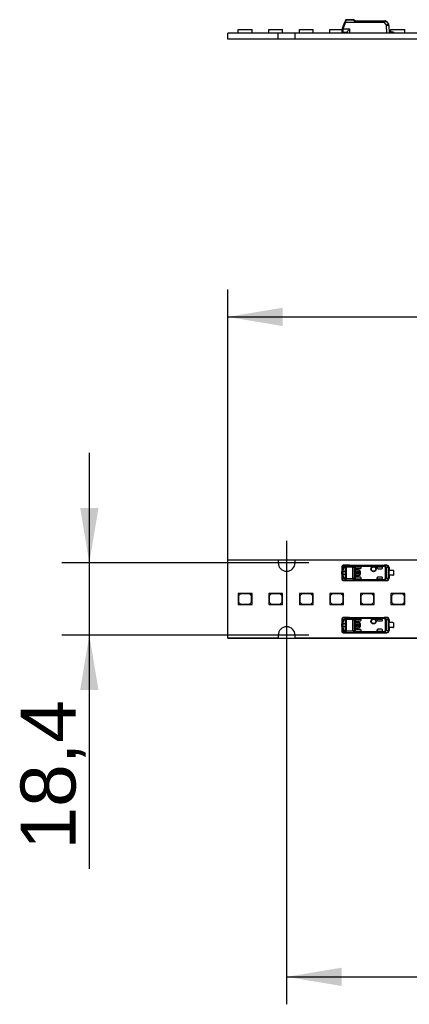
# Model space of a CAD drawing. Header units: millimetres. Extents: x 16 to 406, y 5 to 285.
# Tile 3 of 13: x 54 to 79, y 147 to 209. Entities that reach past the tile are written whole.
import ezdxf
from ezdxf.enums import TextEntityAlignment as Align
from ezdxf.lldxf.tags import DXFTag

# ---------------------------------------------------------------- set-up
doc = ezdxf.new("R2010")
doc.units = ezdxf.units.MM
doc.layers.add('6010-511-00021_S', color=7, linetype='Continuous')
doc.layers.add('Default', color=7, linetype='Continuous')
doc.styles.add('SEACAD_Arial', font='arial.ttf')
tags = doc.linetypes.add('CENTER2', pattern=[28.575, 19.05, -3.175, 3.175, -3.175]).pattern_tags.tags
tags[10:11] = [DXFTag(74, 4), DXFTag(75, 0), DXFTag(340, '0'), DXFTag(46, 0.0), DXFTag(50, 0.0), DXFTag(44, 0.0), DXFTag(45, 0.0)]
tags[8:9] = [DXFTag(74, 4), DXFTag(75, 0), DXFTag(340, '0'), DXFTag(46, 0.0), DXFTag(50, 0.0), DXFTag(44, 0.0), DXFTag(45, 0.0)]
tags[6:7] = [DXFTag(74, 4), DXFTag(75, 0), DXFTag(340, '0'), DXFTag(46, 0.0), DXFTag(50, 0.0), DXFTag(44, 0.0), DXFTag(45, 0.0)]
tags[4:5] = [DXFTag(74, 4), DXFTag(75, 0), DXFTag(340, '0'), DXFTag(46, 0.0), DXFTag(50, 0.0), DXFTag(44, 0.0), DXFTag(45, 0.0)]
doc.dimstyles.new('ISO', dxfattribs={"dimtxt": 3.5, "dimasz": 3.5, "dimexe": 1.75, "dimexo": 0, "dimgap": 0.875, "dimtad": 1, "dimlfac": 4, "dimtxsty": 'SEACAD_Arial', "dimblk1": '_SE_FILLED', "dimblk2": '_SE_FILLED', "dimsah": 1, "dimcen": 1.75, "dimadec": 0, "dimazin": 0, "dimtfac": 0.5, "dimtdec": 3, "dimtmove": 0, "dimatfit": 3, "dimfxl": 1, "dimarcsym": 0})

# ---------------------------------------------------------------- blocks, each defined once
blk = doc.blocks.new('SEANNOT_GROUP38')
at = {"layer": 'Default', "color": 7, "linetype": 'CENTER2'}
for p, q in [((70.935, 176.092), (70.935, 173.292)), ((72.335, 174.692), (69.535, 174.692))]:
    blk.add_line(p, q, dxfattribs=at)
blk = doc.blocks.new('SEANNOT_GROUP39')
at = {"layer": 'Default', "color": 7, "linetype": 'CENTER2'}
for p, q in [((70.935, 171.492), (70.935, 168.692)), ((72.335, 170.092), (69.535, 170.092))]:
    blk.add_line(p, q, dxfattribs=at)
blk = doc.blocks.new('SE')
at = {"layer": '6010-511-00021_S', "color": 7, "linetype": 'Continuous'}
for p, q in [((67.185, 169.892), (67.185, 174.892)), ((67.185, 174.892), (70.397, 174.892)), ((70.397, 174.892), (70.397, 174.692)), ((71.472, 174.692), (71.472, 174.892)), ((71.472, 174.892), (86.022, 174.892)), ((74.447, 174.441), (74.447, 174.254)), ((74.522, 174.244), (74.447, 174.254)), ((74.447, 174.254), (74.447, 174.142)), ((74.463, 174.48), (74.463, 174.341)), ((74.463, 174.341), (74.533, 174.323)), ((74.631, 174.487), (74.486, 174.49)), ((74.522, 174.142), (74.522, 174.244)), ((74.933, 174.54), (74.532, 174.54)), ((74.678, 174.537), (74.533, 174.54)), ((74.935, 174.54), (74.533, 174.54)), ((74.534, 174.421), (74.616, 174.421)), ((74.534, 174.421), (74.604, 174.396)), ((74.605, 174.396), (74.646, 174.395)), ((74.632, 174.415), (74.616, 174.421)), ((74.672, 174.267), (74.672, 173.842)), ((74.677, 173.701), (74.677, 174.409)), ((74.724, 174.409), (74.677, 174.409)), ((74.678, 174.537), (74.678, 174.535)), ((74.678, 174.537), (77.126, 174.537)), ((74.678, 174.535), (77.126, 174.535)), ((75.133, 174.44), (74.724, 174.44)), ((74.724, 174.44), (74.724, 174.409)), ((75.133, 174.409), (74.724, 174.409)), ((74.724, 174.409), (74.724, 173.701)), ((74.935, 174.542), (74.935, 174.54)), ((74.935, 174.542), (77.297, 174.542)), ((75.133, 174.409), (75.133, 174.44)), ((75.133, 173.701), (75.133, 174.409)), ((75.218, 174.428), (75.218, 173.682)), ((77.157, 174.514), (75.274, 174.514)), ((77.157, 174.469), (75.289, 174.469)), ((75.289, 174.394), (75.289, 174.464)), ((75.289, 174.394), (75.289, 174.383)), ((75.289, 173.727), (75.289, 174.383)), ((75.339, 174.444), (75.672, 174.444)), ((75.339, 174.444), (75.339, 174.444)), ((75.339, 174.444), (75.672, 174.444)), ((75.339, 174.333), (75.622, 174.333)), ((75.364, 174.237), (75.364, 174.23)), ((75.514, 174.237), (75.364, 174.237)), ((75.514, 174.23), (75.364, 174.23)), ((75.514, 174.23), (75.514, 174.237)), ((75.672, 174.381), (75.672, 174.444)), ((75.672, 174.383), (75.672, 174.444)), ((75.672, 174.444), (75.672, 174.444)), ((75.672, 174.381), (75.672, 174.383)), ((76.697, 174.444), (76.697, 174.367)), ((76.972, 174.444), (76.697, 174.444)), ((76.697, 174.444), (76.698, 174.444)), ((76.697, 174.367), (76.698, 174.367)), ((76.698, 174.367), (76.698, 174.444)), ((76.698, 174.444), (76.972, 174.444)), ((76.747, 174.317), (76.972, 174.317)), ((76.972, 174.444), (76.972, 174.444)), ((77.022, 174.367), (77.022, 174.394)), ((77.294, 174.538), (77.126, 174.537)), ((77.126, 174.535), (77.126, 174.537)), ((77.157, 174.514), (77.157, 174.469)), ((77.157, 174.469), (77.179, 174.51)), ((77.214, 173.723), (77.214, 174.387)), ((77.253, 174.387), (77.214, 174.387)), ((77.408, 174.388), (77.253, 174.387)), ((77.253, 174.387), (77.253, 173.723)), ((77.294, 174.538), (77.297, 174.542)), ((77.443, 174.388), (77.408, 174.388)), ((77.408, 173.722), (77.408, 174.388)), ((77.447, 174.392), (77.443, 174.388)), ((77.443, 174.388), (77.443, 173.722)), ((77.447, 174.392), (77.447, 174.211)), ((77.447, 173.899), (77.447, 174.211)), ((77.685, 174.211), (77.447, 174.211)), ((74.522, 174.142), (74.447, 174.142)), ((74.447, 173.967), (74.447, 174.142)), ((74.447, 173.967), (74.522, 173.967)), ((74.447, 173.967), (74.447, 173.856)), ((74.447, 173.856), (74.447, 173.669)), ((74.448, 173.856), (74.522, 173.866)), ((74.533, 173.787), (74.462, 173.769)), ((74.463, 173.769), (74.463, 173.63)), ((74.486, 173.62), (74.631, 173.623)), ((74.672, 174.142), (74.522, 174.142)), ((74.522, 173.967), (74.522, 174.142)), ((74.522, 173.967), (74.672, 173.967)), ((74.522, 173.866), (74.522, 173.967)), ((74.604, 173.714), (74.534, 173.689)), ((74.616, 173.689), (74.534, 173.689)), ((74.646, 173.715), (74.605, 173.714)), ((74.616, 173.689), (74.629, 173.694)), ((74.724, 173.701), (74.677, 173.701)), ((74.724, 173.701), (75.133, 173.701)), ((74.724, 173.701), (74.724, 173.67)), ((75.133, 173.67), (74.724, 173.67)), ((75.274, 173.596), (77.157, 173.596)), ((75.289, 173.727), (75.289, 173.716)), ((75.289, 173.646), (75.289, 173.716)), ((75.289, 173.646), (75.289, 173.641)), ((75.289, 173.641), (77.157, 173.641)), ((75.314, 174.18), (75.308, 174.18)), ((75.308, 174.18), (75.308, 173.93)), ((75.308, 173.93), (75.314, 173.93)), ((75.314, 174.18), (75.314, 173.93)), ((75.36, 174.072), (75.334, 174.072)), ((75.334, 174.072), (75.334, 174.038)), ((75.334, 174.038), (75.36, 174.038)), ((75.622, 173.777), (75.339, 173.777)), ((75.339, 173.666), (75.672, 173.666)), ((75.339, 173.666), (75.339, 173.666)), ((75.339, 173.666), (75.672, 173.666)), ((75.364, 173.88), (75.364, 173.873)), ((75.364, 173.88), (75.514, 173.88)), ((75.364, 173.873), (75.514, 173.873)), ((75.495, 174.072), (75.391, 174.072)), ((75.391, 174.038), (75.495, 174.038)), ((75.422, 173.973), (75.422, 174.005)), ((75.464, 174.005), (75.464, 173.973)), ((75.514, 173.873), (75.514, 173.88)), ((75.551, 174.072), (75.526, 174.072)), ((75.526, 174.038), (75.551, 174.038)), ((75.584, 174.178), (75.551, 174.178)), ((75.551, 174.178), (75.551, 174.072)), ((75.551, 174.038), (75.551, 173.931)), ((75.551, 173.931), (75.584, 173.931)), ((75.584, 173.931), (75.584, 174.178)), ((75.621, 174.13), (75.614, 174.13)), ((75.614, 173.98), (75.614, 174.13)), ((75.614, 173.98), (75.621, 173.98)), ((75.621, 173.98), (75.621, 174.13)), ((75.672, 173.666), (75.672, 173.73)), ((75.672, 173.727), (75.672, 173.73)), ((75.672, 173.666), (75.672, 173.727)), ((75.672, 173.666), (75.672, 173.666)), ((76.698, 173.742), (76.697, 173.742)), ((76.697, 173.742), (76.697, 173.666)), ((76.697, 173.666), (76.698, 173.666)), ((76.697, 173.666), (76.972, 173.666)), ((76.698, 173.666), (76.698, 173.742)), ((76.698, 173.666), (76.972, 173.666)), ((76.972, 173.792), (76.747, 173.792)), ((76.972, 173.666), (76.972, 173.666)), ((77.022, 173.716), (77.022, 173.742)), ((77.157, 173.641), (77.157, 173.596)), ((77.179, 173.6), (77.157, 173.641)), ((77.214, 173.723), (77.253, 173.723)), ((77.253, 173.723), (77.408, 173.722)), ((77.408, 173.722), (77.443, 173.722)), ((77.443, 173.722), (77.447, 173.717)), ((77.447, 173.899), (77.447, 173.717)), ((77.685, 173.899), (77.447, 173.899)), ((77.722, 174.199), (77.722, 173.911)), ((74.532, 173.57), (74.933, 173.57)), ((74.533, 173.57), (74.678, 173.573)), ((74.533, 173.57), (74.935, 173.57)), ((74.678, 173.575), (74.678, 173.573)), ((74.678, 173.575), (77.126, 173.575)), ((77.126, 173.573), (74.678, 173.573)), ((74.935, 173.57), (74.935, 173.567)), ((74.935, 173.567), (77.297, 173.567)), ((77.126, 173.573), (77.126, 173.575)), ((77.126, 173.573), (77.294, 173.572)), ((77.297, 173.567), (77.294, 173.572)), ((68.607, 172.742), (67.857, 172.742)), ((67.857, 172.742), (67.857, 172.042)), ((68.007, 172.717), (67.882, 172.592)), ((67.882, 172.592), (67.882, 172.192)), ((68.582, 172.717), (68.007, 172.717)), ((68.707, 172.592), (68.582, 172.717)), ((68.732, 172.742), (68.607, 172.742)), ((68.607, 172.742), (68.732, 172.617)), ((68.707, 172.192), (68.707, 172.592)), ((68.732, 172.617), (68.732, 172.742)), ((68.732, 172.042), (68.732, 172.617)), ((70.55, 172.742), (69.8, 172.742)), ((69.8, 172.742), (69.8, 172.042)), ((69.95, 172.717), (69.825, 172.592)), ((69.825, 172.592), (69.825, 172.192)), ((70.525, 172.717), (69.95, 172.717)), ((70.65, 172.592), (70.525, 172.717)), ((70.675, 172.742), (70.55, 172.742)), ((70.55, 172.742), (70.675, 172.617)), ((70.65, 172.192), (70.65, 172.592)), ((70.675, 172.617), (70.675, 172.742)), ((70.675, 172.042), (70.675, 172.617)), ((72.492, 172.742), (71.742, 172.742)), ((71.742, 172.742), (71.742, 172.042)), ((71.892, 172.717), (71.767, 172.592)), ((71.767, 172.592), (71.767, 172.192)), ((72.467, 172.717), (71.892, 172.717)), ((72.592, 172.592), (72.467, 172.717)), ((72.617, 172.742), (72.492, 172.742)), ((72.492, 172.742), (72.617, 172.617)), ((72.592, 172.192), (72.592, 172.592)), ((72.617, 172.617), (72.617, 172.742)), ((72.617, 172.042), (72.617, 172.617)), ((74.435, 172.742), (73.685, 172.742)), ((73.685, 172.742), (73.685, 172.042)), ((73.835, 172.717), (73.71, 172.592)), ((73.71, 172.592), (73.71, 172.192)), ((74.41, 172.717), (73.835, 172.717)), ((74.535, 172.592), (74.41, 172.717)), ((74.56, 172.742), (74.435, 172.742)), ((74.435, 172.742), (74.56, 172.617)), ((74.535, 172.192), (74.535, 172.592)), ((74.56, 172.617), (74.56, 172.742)), ((74.56, 172.042), (74.56, 172.617)), ((76.377, 172.742), (75.627, 172.742)), ((75.627, 172.742), (75.627, 172.042)), ((75.777, 172.717), (75.652, 172.592)), ((75.652, 172.592), (75.652, 172.192)), ((76.352, 172.717), (75.777, 172.717)), ((76.477, 172.592), (76.352, 172.717)), ((76.502, 172.742), (76.377, 172.742)), ((76.377, 172.742), (76.502, 172.617)), ((76.477, 172.192), (76.477, 172.592)), ((76.502, 172.617), (76.502, 172.742)), ((76.502, 172.042), (76.502, 172.617)), ((78.32, 172.742), (77.57, 172.742)), ((77.57, 172.742), (77.57, 172.042)), ((77.72, 172.717), (77.595, 172.592)), ((77.595, 172.592), (77.595, 172.192)), ((78.295, 172.717), (77.72, 172.717)), ((78.42, 172.592), (78.295, 172.717)), ((78.445, 172.742), (78.32, 172.742)), ((78.32, 172.742), (78.445, 172.617)), ((78.42, 172.192), (78.42, 172.592)), ((78.445, 172.617), (78.445, 172.742)), ((78.445, 172.042), (78.445, 172.617)), ((67.857, 172.042), (68.732, 172.042)), ((67.882, 172.192), (68.007, 172.067)), ((68.007, 172.067), (68.582, 172.067)), ((68.582, 172.067), (68.707, 172.192)), ((69.8, 172.042), (70.675, 172.042)), ((69.825, 172.192), (69.95, 172.067)), ((69.95, 172.067), (70.525, 172.067)), ((70.525, 172.067), (70.65, 172.192)), ((71.742, 172.042), (72.617, 172.042)), ((71.767, 172.192), (71.892, 172.067)), ((71.892, 172.067), (72.467, 172.067)), ((72.467, 172.067), (72.592, 172.192)), ((73.685, 172.042), (74.56, 172.042)), ((73.71, 172.192), (73.835, 172.067)), ((73.835, 172.067), (74.41, 172.067)), ((74.41, 172.067), (74.535, 172.192)), ((75.627, 172.042), (76.502, 172.042)), ((75.652, 172.192), (75.777, 172.067)), ((75.777, 172.067), (76.352, 172.067)), ((76.352, 172.067), (76.477, 172.192)), ((77.57, 172.042), (78.445, 172.042)), ((77.595, 172.192), (77.72, 172.067)), ((77.72, 172.067), (78.295, 172.067)), ((78.295, 172.067), (78.42, 172.192)), ((74.447, 171.116), (74.447, 170.929)), ((74.463, 171.155), (74.463, 171.016)), ((74.631, 171.162), (74.486, 171.165)), ((74.933, 171.215), (74.532, 171.215)), ((74.678, 171.212), (74.533, 171.215)), ((74.935, 171.215), (74.533, 171.215)), ((74.534, 171.096), (74.616, 171.096)), ((74.534, 171.096), (74.604, 171.071)), ((74.632, 171.09), (74.616, 171.096)), ((74.677, 170.376), (74.677, 171.084)), ((74.724, 171.084), (74.677, 171.084)), ((74.678, 171.212), (74.678, 171.21)), ((74.678, 171.212), (77.126, 171.212)), ((74.678, 171.21), (77.126, 171.21)), ((75.133, 171.115), (74.724, 171.115)), ((74.724, 171.115), (74.724, 171.084)), ((75.133, 171.084), (74.724, 171.084)), ((74.724, 171.084), (74.724, 170.376)), ((74.935, 171.217), (74.935, 171.215)), ((74.935, 171.217), (77.297, 171.217)), ((75.133, 171.084), (75.133, 171.115)), ((75.133, 170.376), (75.133, 171.084)), ((75.218, 171.103), (75.218, 170.357)), ((77.157, 171.189), (75.274, 171.189)), ((77.157, 171.144), (75.289, 171.144)), ((75.289, 171.069), (75.289, 171.139)), ((75.339, 171.119), (75.672, 171.119)), ((75.339, 171.119), (75.339, 171.119)), ((75.339, 171.119), (75.672, 171.119)), ((75.672, 171.056), (75.672, 171.119)), ((75.672, 171.058), (75.672, 171.119)), ((75.672, 171.119), (75.672, 171.119)), ((76.697, 171.119), (76.697, 171.042)), ((76.972, 171.119), (76.697, 171.119)), ((76.697, 171.119), (76.698, 171.119)), ((76.698, 171.042), (76.698, 171.119)), ((76.698, 171.119), (76.972, 171.119)), ((76.972, 171.119), (76.972, 171.119)), ((77.294, 171.213), (77.126, 171.212)), ((77.126, 171.21), (77.126, 171.212)), ((77.157, 171.189), (77.157, 171.144)), ((77.157, 171.144), (77.179, 171.185)), ((77.294, 171.213), (77.297, 171.217)), ((74.522, 170.919), (74.447, 170.929)), ((74.447, 170.929), (74.447, 170.817)), ((74.522, 170.817), (74.447, 170.817)), ((74.447, 170.642), (74.447, 170.817)), ((74.447, 170.642), (74.522, 170.642)), ((74.447, 170.642), (74.447, 170.531)), ((74.447, 170.531), (74.447, 170.344)), ((74.448, 170.531), (74.522, 170.541)), ((74.533, 170.462), (74.462, 170.444)), ((74.463, 171.016), (74.533, 170.998)), ((74.522, 170.817), (74.522, 170.919)), ((74.672, 170.817), (74.522, 170.817)), ((74.522, 170.642), (74.522, 170.817)), ((74.522, 170.642), (74.672, 170.642)), ((74.522, 170.541), (74.522, 170.642)), ((74.605, 171.071), (74.646, 171.07)), ((74.672, 170.942), (74.672, 170.517)), ((75.289, 171.069), (75.289, 171.058)), ((75.289, 170.402), (75.289, 171.058)), ((75.314, 170.855), (75.308, 170.855)), ((75.308, 170.855), (75.308, 170.605)), ((75.308, 170.605), (75.314, 170.605)), ((75.314, 170.855), (75.314, 170.605)), ((75.36, 170.747), (75.334, 170.747)), ((75.334, 170.747), (75.334, 170.713)), ((75.334, 170.713), (75.36, 170.713)), ((75.339, 171.008), (75.622, 171.008)), ((75.622, 170.452), (75.339, 170.452)), ((75.364, 170.912), (75.364, 170.905)), ((75.514, 170.912), (75.364, 170.912)), ((75.514, 170.905), (75.364, 170.905)), ((75.364, 170.555), (75.364, 170.548)), ((75.364, 170.555), (75.514, 170.555)), ((75.364, 170.548), (75.514, 170.548)), ((75.495, 170.747), (75.391, 170.747)), ((75.391, 170.713), (75.495, 170.713)), ((75.422, 170.648), (75.422, 170.68)), ((75.464, 170.68), (75.464, 170.648)), ((75.514, 170.905), (75.514, 170.912)), ((75.514, 170.548), (75.514, 170.555)), ((75.551, 170.747), (75.526, 170.747)), ((75.526, 170.713), (75.551, 170.713)), ((75.584, 170.853), (75.551, 170.853)), ((75.551, 170.853), (75.551, 170.747)), ((75.551, 170.713), (75.551, 170.606)), ((75.551, 170.606), (75.584, 170.606)), ((75.584, 170.606), (75.584, 170.853)), ((75.621, 170.805), (75.614, 170.805)), ((75.614, 170.655), (75.614, 170.805)), ((75.614, 170.655), (75.621, 170.655)), ((75.621, 170.655), (75.621, 170.805)), ((75.672, 171.056), (75.672, 171.058)), ((76.697, 171.042), (76.698, 171.042)), ((76.747, 170.992), (76.972, 170.992)), ((76.972, 170.467), (76.747, 170.467)), ((77.022, 171.042), (77.022, 171.069)), ((77.214, 170.398), (77.214, 171.062)), ((77.253, 171.062), (77.214, 171.062)), ((77.408, 171.063), (77.253, 171.062)), ((77.253, 171.062), (77.253, 170.398)), ((77.443, 171.063), (77.408, 171.063)), ((77.408, 170.397), (77.408, 171.063)), ((77.447, 171.067), (77.443, 171.063)), ((77.443, 171.063), (77.443, 170.397)), ((77.447, 171.067), (77.447, 170.886)), ((77.447, 170.574), (77.447, 170.886)), ((77.685, 170.886), (77.447, 170.886)), ((77.447, 170.574), (77.447, 170.392)), ((77.685, 170.574), (77.447, 170.574)), ((77.722, 170.874), (77.722, 170.586)), ((70.397, 169.892), (67.185, 169.892)), ((70.397, 170.092), (70.397, 169.892)), ((71.472, 169.892), (71.472, 170.092)), ((86.022, 169.892), (71.472, 169.892)), ((74.463, 170.444), (74.463, 170.305)), ((74.486, 170.295), (74.631, 170.298)), ((74.532, 170.245), (74.933, 170.245)), ((74.533, 170.245), (74.678, 170.248)), ((74.533, 170.245), (74.935, 170.245)), ((74.604, 170.389), (74.534, 170.364)), ((74.616, 170.364), (74.534, 170.364)), ((74.646, 170.39), (74.605, 170.389)), ((74.616, 170.364), (74.629, 170.369)), ((74.724, 170.376), (74.677, 170.376)), ((74.678, 170.25), (74.678, 170.248)), ((74.678, 170.25), (77.126, 170.25)), ((77.126, 170.248), (74.678, 170.248)), ((74.724, 170.376), (75.133, 170.376)), ((74.724, 170.376), (74.724, 170.345)), ((75.133, 170.345), (74.724, 170.345)), ((74.935, 170.245), (74.935, 170.242)), ((74.935, 170.242), (77.297, 170.242)), ((75.274, 170.271), (77.157, 170.271)), ((75.289, 170.402), (75.289, 170.391)), ((75.289, 170.321), (75.289, 170.391)), ((75.289, 170.321), (75.289, 170.316)), ((75.289, 170.316), (77.157, 170.316)), ((75.339, 170.341), (75.672, 170.341)), ((75.339, 170.341), (75.339, 170.341)), ((75.339, 170.341), (75.672, 170.341)), ((75.672, 170.341), (75.672, 170.405)), ((75.672, 170.402), (75.672, 170.405)), ((75.672, 170.341), (75.672, 170.402)), ((75.672, 170.341), (75.672, 170.341)), ((76.698, 170.417), (76.697, 170.417)), ((76.697, 170.417), (76.697, 170.341)), ((76.697, 170.341), (76.698, 170.341)), ((76.697, 170.341), (76.972, 170.341)), ((76.698, 170.341), (76.698, 170.417)), ((76.698, 170.341), (76.972, 170.341)), ((76.972, 170.341), (76.972, 170.341)), ((77.022, 170.391), (77.022, 170.417)), ((77.126, 170.248), (77.126, 170.25)), ((77.126, 170.248), (77.294, 170.247)), ((77.157, 170.316), (77.157, 170.271)), ((77.179, 170.275), (77.157, 170.316)), ((77.214, 170.398), (77.253, 170.398)), ((77.253, 170.398), (77.408, 170.397)), ((77.297, 170.242), (77.294, 170.247)), ((77.408, 170.397), (77.443, 170.397)), ((77.443, 170.397), (77.447, 170.392))]:
    blk.add_line(p, q, dxfattribs=at)
for centre, radius in [((76.46, 174.292), 0.164), ((76.46, 174.292), 0.146), ((76.46, 174.292), 0.138), ((76.46, 174.292), 0.138), ((76.46, 170.967), 0.164), ((76.46, 170.967), 0.146), ((76.46, 170.967), 0.138), ((76.46, 170.967), 0.138)]:
    blk.add_circle(centre, radius, dxfattribs=at)
for centre, radius, start, end in [((70.935, 174.692), 0.537, 180, 0), ((74.63, 174.268), 0.183, 156.21905, 184.19615), ((74.539, 174.452), 0.0908, 133.63226, 182.49432), ((74.504, 174.486), 0.0418, 132.12527, 188.16087), ((74.534, 174.457), 0.0834, 89.18686, 133.96366), ((74.535, 174.491), 0.0487, 92.0033, 181.51183), ((74.801, 174.247), 0.279, 164.12524, 180.58266), ((74.683, 174.484), 0.0517, 95.14805, 176.89204), ((74.58, 174.417), 0.0866, 26.17125, 53.85882), ((74.72, 174.433), 0.0655, 102.95331, 160.27941), ((74.452, 174.345), 0.233, 15.76223, 27.93192), ((74.731, 174.378), 0.0624, 96.82978, 150.72481), ((74.61, 174.46), 0.102, 21.24148, 47.86101), ((74.41, 174.369), 0.322, 12.85987, 23.40718), ((75.128, 174.532), 0.0919, 273.1487, 312.17974), ((75.131, 174.616), 0.207, 270.69368, 294.97104), ((75.397, 174.212), 0.326, 112.115, 129.33242), ((75.411, 174.14), 0.346, 110.51311, 123.67494), ((75.171, 174.455), 0.118, 6.78592, 29.79899), ((75.364, 174.18), 0.0566, 90, 180), ((75.364, 174.18), 0.05, 90, 180), ((75.514, 174.13), 0.107, 0, 90), ((75.514, 174.13), 0.1, 0, 90), ((76.972, 174.367), 0.05, 270, 0), ((77.16, 174.461), 0.0534, 68.96315, 92.44927), ((77.107, 174.384), 0.146, 1.24518, 60.41511), ((77.293, 174.388), 0.15, 0.00436, 89.8384), ((77.685, 174.149), 0.0625, 53.1301, 90), ((74.63, 173.842), 0.183, 175.77317, 203.78079), ((74.542, 173.66), 0.0943, 177.36866, 222.2043), ((74.534, 173.653), 0.0835, 226.09501, 270.77583), ((74.535, 173.619), 0.0487, 178.48003, 268.00094), ((74.767, 173.859), 0.244, 178.26847, 197.0288), ((74.58, 173.693), 0.0865, 306.12971, 333.83769), ((74.683, 173.626), 0.0517, 183.11467, 264.83661), ((74.452, 173.764), 0.234, 332.08167, 344.248), ((74.72, 173.677), 0.0655, 199.73277, 257.04525), ((74.731, 173.732), 0.0623, 209.26442, 263.18168), ((74.61, 173.65), 0.102, 312.16044, 338.76026), ((74.409, 173.742), 0.323, 336.61297, 347.13043), ((54.769, 173.691), 20.364, 359.93915, 0.02756), ((75.131, 173.492), 0.209, 65.11375, 89.21962), ((75.129, 173.579), 0.091, 47.61196, 87.05905), ((75.125, 173.727), 0.104, 308.94014, 334.24073), ((75.394, 173.894), 0.32, 230.58348, 248.14167), ((75.415, 173.978), 0.355, 236.48938, 249.32012), ((75.081, 173.683), 0.212, 335.66442, 348.41958), ((75.364, 173.93), 0.0566, 180, 270), ((75.364, 173.93), 0.05, 180, 270), ((75.443, 174.055), 0.0843, 11.32726, 168.67274), ((75.443, 174.055), 0.0843, 191.32726, 255.79581), ((75.443, 174.055), 0.0542, 17.78466, 162.21534), ((75.443, 174.055), 0.0542, 197.78466, 247.56802), ((75.443, 174.055), 0.0843, 284.20419, 348.67274), ((75.443, 174.055), 0.0542, 292.43198, 342.21534), ((75.514, 173.98), 0.1, 270, 0), ((75.514, 173.98), 0.107, 270, 0), ((76.972, 173.742), 0.05, 0, 90), ((77.16, 173.649), 0.0534, 267.55047, 291.03534), ((77.107, 173.726), 0.145, 299.46932, 358.87181), ((77.293, 173.722), 0.15, 270.167, 359.99564), ((77.685, 173.961), 0.0625, 270, 306.8699), ((74.539, 171.127), 0.0908, 133.63226, 182.49432), ((74.504, 171.161), 0.0418, 132.12527, 188.16087), ((74.534, 171.132), 0.0834, 89.18686, 133.96366), ((74.535, 171.166), 0.0487, 92.0033, 181.51183), ((74.683, 171.159), 0.0517, 95.14805, 176.89204), ((74.58, 171.092), 0.0866, 26.17125, 53.85882), ((74.72, 171.108), 0.0655, 102.95331, 160.27941), ((74.452, 171.02), 0.233, 15.76223, 27.93192), ((74.731, 171.053), 0.0624, 96.82978, 150.72481), ((74.61, 171.135), 0.102, 21.24148, 47.86101), ((74.41, 171.044), 0.322, 12.85987, 23.40718), ((75.128, 171.207), 0.0919, 273.1487, 312.17974), ((75.131, 171.291), 0.207, 270.69368, 294.97104), ((75.397, 170.887), 0.326, 112.115, 129.33242), ((75.411, 170.815), 0.346, 110.51311, 123.67494), ((75.171, 171.13), 0.118, 6.78592, 29.79899), ((77.16, 171.136), 0.0534, 68.96315, 92.44927), ((77.107, 171.059), 0.146, 1.24518, 60.41511), ((77.293, 171.063), 0.15, 0.00436, 89.8384), ((70.935, 170.092), 0.537, 0, 180), ((74.63, 170.943), 0.183, 156.21905, 184.19615), ((74.63, 170.517), 0.183, 175.77317, 203.78079), ((74.801, 170.922), 0.279, 164.12524, 180.58266), ((74.767, 170.534), 0.244, 178.26847, 197.0288), ((75.364, 170.855), 0.0566, 90, 180), ((75.364, 170.605), 0.0566, 180, 270), ((75.364, 170.855), 0.05, 90, 180), ((75.364, 170.605), 0.05, 180, 270), ((75.443, 170.73), 0.0843, 11.32726, 168.67274), ((75.443, 170.73), 0.0843, 191.32726, 255.79581), ((75.443, 170.73), 0.0542, 17.78466, 162.21534), ((75.443, 170.73), 0.0542, 197.78466, 247.56802), ((75.443, 170.73), 0.0843, 284.20419, 348.67274), ((75.443, 170.73), 0.0542, 292.43198, 342.21534), ((75.514, 170.805), 0.107, 0, 90), ((75.514, 170.805), 0.1, 0, 90), ((75.514, 170.655), 0.1, 270, 0), ((75.514, 170.655), 0.107, 270, 0), ((76.972, 171.042), 0.05, 270, 0), ((76.972, 170.417), 0.05, 0, 90), ((77.685, 170.824), 0.0625, 53.1301, 90), ((77.685, 170.636), 0.0625, 270, 306.8699), ((74.542, 170.335), 0.0943, 177.36866, 222.2043), ((74.534, 170.328), 0.0835, 226.09501, 270.77583), ((74.535, 170.294), 0.0487, 178.48003, 268.00094), ((74.58, 170.368), 0.0865, 306.12971, 333.83769), ((74.683, 170.301), 0.0517, 183.11467, 264.83661), ((74.452, 170.439), 0.234, 332.08167, 344.248), ((74.72, 170.352), 0.0655, 199.73277, 257.04525), ((74.731, 170.407), 0.0623, 209.26442, 263.18168), ((74.61, 170.325), 0.102, 312.16044, 338.76026), ((74.409, 170.417), 0.323, 336.61297, 347.13043), ((54.769, 170.366), 20.364, 359.93915, 0.02756), ((75.131, 170.167), 0.209, 65.11375, 89.21962), ((75.129, 170.254), 0.091, 47.61196, 87.05905), ((75.125, 170.402), 0.104, 308.94014, 334.24073), ((75.394, 170.569), 0.32, 230.58348, 248.14167), ((75.415, 170.653), 0.355, 236.48938, 249.32012), ((75.081, 170.358), 0.212, 335.66442, 348.41958), ((77.16, 170.324), 0.0534, 267.55047, 291.03534), ((77.107, 170.401), 0.145, 299.46932, 358.87181), ((77.293, 170.397), 0.15, 270.167, 359.99564)]:
    blk.add_arc(centre, radius, start, end, dxfattribs=at)
for centre, major_axis, ratio, start_param, end_param in [((74.485, 174.265), (0, -0.225), 0.34204, 3.132977, 3.443088), ((74.678, 174.487), (-0.0012, -0.05), 0.939661, 3.16702, 4.734915), ((74.935, 174.392), (0, -0.15), 0.999962, 3.141593, 3.321066), ((75.339, 174.394), (0, -0.05), 0.999994, 3.140535, 4.712389), ((75.339, 174.394), (0, -0.05), 0.999994, 3.140004, 4.712389), ((75.339, 174.383), (0, -0.05), 0.999848, 4.712389, 6.283185), ((75.622, 174.383), (-0.0354, -0.0354), 0.999695, 0.785246, 2.356347), ((75.622, 174.382), (-0.0354, -0.0354), 0.999695, 1.570796, 2.343651), ((76.747, 174.367), (0.05, 0), 0.999848, 3.141593, 4.712389), ((76.748, 174.367), (0.05, 0), 0.999848, 3.141593, 4.712389), ((76.972, 174.394), (0, -0.05), 0.999994, 1.570796, 3.141593), ((76.972, 174.394), (0, -0.05), 0.999994, 1.570796, 3.141593), ((77.293, 174.388), (0.002, -0.15), 0.766027, 1.56283, 3.125796), ((77.297, 174.392), (-0.106, -0.106), 0.999924, 2.356233, 3.933355), ((74.497, 173.669), (0.05, 0), 0.754543, 3.141566, 3.270143), ((74.51, 173.63), (0.0336, 0.037), 0.8975, 2.254603, 3.141199), ((74.486, 173.845), (0, 0.225), 0.342128, 2.840741, 3.150375), ((74.678, 173.623), (0.0012, -0.05), 0.939661, 4.689876, 6.257716), ((75.339, 173.727), (0, 0.05), 0.999848, 0, 1.570796), ((75.339, 173.716), (0, 0.05), 0.999994, 1.570796, 3.141593), ((75.339, 173.716), (0, 0.05), 0.999994, 1.570796, 3.141593), ((75.622, 173.727), (-0.0354, 0.0354), 0.999695, 3.926839, 5.497939), ((75.622, 173.728), (-0.0354, 0.0354), 0.999695, 3.9588, 4.712389), ((76.747, 173.742), (0.05, 0), 0.999848, 1.570796, 3.141593), ((76.748, 173.742), (0.05, 0), 0.999848, 1.570796, 3.141593), ((76.972, 173.716), (0, 0.05), 0.999994, 3.141593, 4.712389), ((76.972, 173.716), (0, 0.05), 0.999994, 3.141593, 4.712389), ((77.293, 173.722), (-0.002, -0.15), 0.766027, 0.015856, 1.578763), ((77.297, 173.717), (-0.106, 0.106), 0.999924, 2.349833, 3.926953), ((74.935, 173.717), (0, -0.15), 0.999962, 6.103712, 6.283185), ((74.485, 170.94), (0, -0.225), 0.34204, 3.132977, 3.443088), ((74.678, 171.162), (-0.0012, -0.05), 0.939661, 3.16702, 4.734915), ((74.935, 171.067), (0, -0.15), 0.999962, 3.141593, 3.321066), ((75.339, 171.069), (0, -0.05), 0.999994, 3.140535, 4.712389), ((75.339, 171.069), (0, -0.05), 0.999994, 3.140004, 4.712389), ((76.972, 171.069), (0, -0.05), 0.999994, 1.570796, 3.141593), ((76.972, 171.069), (0, -0.05), 0.999994, 1.570796, 3.141593), ((77.293, 171.063), (0.002, -0.15), 0.766027, 1.56283, 3.125796), ((77.297, 171.067), (-0.106, -0.106), 0.999924, 2.356233, 3.933355), ((75.339, 171.058), (0, -0.05), 0.999848, 4.712389, 6.283185), ((75.339, 170.402), (0, 0.05), 0.999848, 0, 1.570796), ((75.622, 171.058), (-0.0354, -0.0354), 0.999695, 0.785246, 2.356347), ((75.622, 170.402), (-0.0354, 0.0354), 0.999695, 3.926839, 5.497939), ((75.622, 171.057), (-0.0354, -0.0354), 0.999695, 1.570796, 2.343651), ((76.747, 171.042), (0.05, 0), 0.999848, 3.141593, 4.712389), ((76.747, 170.417), (0.05, 0), 0.999848, 1.570796, 3.141593), ((76.748, 171.042), (0.05, 0), 0.999848, 3.141593, 4.712389), ((76.748, 170.417), (0.05, 0), 0.999848, 1.570796, 3.141593), ((74.497, 170.344), (0.05, 0), 0.754543, 3.141566, 3.270143), ((74.51, 170.305), (0.0336, 0.037), 0.8975, 2.254603, 3.141199), ((74.486, 170.52), (0, 0.225), 0.342128, 2.840741, 3.150375), ((74.678, 170.298), (0.0012, -0.05), 0.939661, 4.689876, 6.257716), ((74.935, 170.392), (0, -0.15), 0.999962, 6.103712, 6.283185), ((75.339, 170.391), (0, 0.05), 0.999994, 1.570796, 3.141593), ((75.339, 170.391), (0, 0.05), 0.999994, 1.570796, 3.141593), ((75.622, 170.403), (-0.0354, 0.0354), 0.999695, 3.9588, 4.712389), ((76.972, 170.391), (0, 0.05), 0.999994, 3.141593, 4.712389), ((76.972, 170.391), (0, 0.05), 0.999994, 3.141593, 4.712389), ((77.293, 170.397), (-0.002, -0.15), 0.766027, 0.015856, 1.578763), ((77.297, 170.392), (-0.106, 0.106), 0.999924, 2.349833, 3.926953)]:
    blk.add_ellipse(centre, major_axis=major_axis, ratio=ratio, start_param=start_param, end_param=end_param, dxfattribs=at)
for points, degree, knots in [([(74.463, 174.48), (74.46, 174.478), (74.456, 174.475), (74.452, 174.468), (74.449, 174.46), (74.448, 174.451), (74.448, 174.445), (74.447, 174.441)], 3, [0, 0, 0, 0, 0.20636, 0.408491, 0.607418, 0.804218, 1, 1, 1, 1]), ([(74.604, 174.396), (74.604, 174.396), (74.598, 174.396), (74.584, 174.393), (74.566, 174.378), (74.548, 174.355), (74.538, 174.334), (74.533, 174.323)], 3, [0, 0, 0, 0, 0.000046, 0.262507, 0.516593, 0.762391, 1, 1, 1, 1]), ([(74.616, 174.421), (74.639, 174.419), (74.655, 174.375), (74.671, 174.331), (74.672, 174.267)], 2, [0, 0, 0, 0.5, 0.5, 1, 1, 1]), ([(77.126, 174.537), (77.129, 174.537), (77.136, 174.536), (77.146, 174.535), (77.154, 174.533), (77.163, 174.53), (77.172, 174.523), (77.176, 174.515), (77.179, 174.51)], 3, [0, 0, 0, 0, 0.120723, 0.235221, 0.34634, 0.457185, 0.682198, 1, 1, 1, 1]), ([(77.157, 174.514), (77.157, 174.517), (77.156, 174.522), (77.152, 174.528), (77.146, 174.532), (77.137, 174.534), (77.129, 174.535), (77.126, 174.535)], 3, [0, 0, 0, 0, 0.272042, 0.497908, 0.684926, 0.845835, 1, 1, 1, 1]), ([(74.447, 173.669), (74.448, 173.665), (74.448, 173.656), (74.451, 173.645), (74.455, 173.637), (74.46, 173.632), (74.463, 173.63)], 3, [0, 0, 0, 0, 0.244652, 0.491458, 0.742562, 1, 1, 1, 1]), ([(74.534, 173.689), (74.514, 173.689), (74.495, 173.71), (74.476, 173.73), (74.463, 173.769)], 2, [0, 0, 0, 0.5, 0.5, 1, 1, 1]), ([(74.533, 173.787), (74.536, 173.782), (74.541, 173.771), (74.549, 173.756), (74.559, 173.742), (74.569, 173.731), (74.58, 173.721), (74.592, 173.715), (74.6, 173.715), (74.604, 173.714)], 3, [0, 0, 0, 0, 0.117572, 0.243562, 0.37798, 0.520832, 0.672119, 0.831843, 1, 1, 1, 1]), ([(74.672, 173.842), (74.671, 173.779), (74.655, 173.735), (74.639, 173.69), (74.616, 173.689)], 2, [0, 0, 0, 0.5, 0.5, 1, 1, 1]), ([(77.179, 173.6), (77.177, 173.596), (77.174, 173.59), (77.167, 173.584), (77.159, 173.579), (77.146, 173.574), (77.132, 173.574), (77.126, 173.573)], 3, [0, 0, 0, 0, 0.225106, 0.406821, 0.546306, 0.765172, 1, 1, 1, 1]), ([(77.126, 173.575), (77.128, 173.575), (77.134, 173.575), (77.141, 173.577), (77.146, 173.579), (77.151, 173.581), (77.154, 173.585), (77.157, 173.59), (77.157, 173.594), (77.157, 173.596)], 3, [0, 0, 0, 0, 0.110474, 0.221192, 0.340028, 0.473427, 0.625996, 0.800833, 1, 1, 1, 1]), ([(74.463, 171.155), (74.46, 171.153), (74.456, 171.15), (74.452, 171.143), (74.449, 171.135), (74.448, 171.126), (74.448, 171.12), (74.447, 171.116)], 3, [0, 0, 0, 0, 0.20636, 0.408491, 0.607418, 0.804218, 1, 1, 1, 1]), ([(74.616, 171.096), (74.639, 171.094), (74.655, 171.05), (74.671, 171.006), (74.672, 170.942)], 2, [0, 0, 0, 0.5, 0.5, 1, 1, 1]), ([(77.126, 171.212), (77.129, 171.212), (77.136, 171.211), (77.146, 171.21), (77.154, 171.208), (77.163, 171.205), (77.172, 171.198), (77.176, 171.19), (77.179, 171.185)], 3, [0, 0, 0, 0, 0.120723, 0.235221, 0.34634, 0.457185, 0.682198, 1, 1, 1, 1]), ([(77.157, 171.189), (77.157, 171.192), (77.156, 171.197), (77.152, 171.203), (77.146, 171.207), (77.137, 171.209), (77.129, 171.21), (77.126, 171.21)], 3, [0, 0, 0, 0, 0.272042, 0.497908, 0.684926, 0.845835, 1, 1, 1, 1]), ([(74.604, 171.071), (74.604, 171.071), (74.598, 171.071), (74.584, 171.068), (74.566, 171.053), (74.548, 171.03), (74.538, 171.009), (74.533, 170.998)], 3, [0, 0, 0, 0, 0.000046, 0.262507, 0.516593, 0.762391, 1, 1, 1, 1]), ([(74.533, 170.462), (74.536, 170.457), (74.541, 170.446), (74.549, 170.431), (74.559, 170.417), (74.569, 170.406), (74.58, 170.396), (74.592, 170.39), (74.6, 170.39), (74.604, 170.389)], 3, [0, 0, 0, 0, 0.117572, 0.243562, 0.37798, 0.520832, 0.672119, 0.831843, 1, 1, 1, 1]), ([(74.672, 170.517), (74.671, 170.454), (74.655, 170.41), (74.639, 170.365), (74.616, 170.364)], 2, [0, 0, 0, 0.5, 0.5, 1, 1, 1]), ([(74.447, 170.344), (74.448, 170.34), (74.448, 170.331), (74.451, 170.32), (74.455, 170.312), (74.46, 170.307), (74.463, 170.305)], 3, [0, 0, 0, 0, 0.244652, 0.491458, 0.742562, 1, 1, 1, 1]), ([(74.534, 170.364), (74.514, 170.364), (74.495, 170.385), (74.476, 170.405), (74.463, 170.444)], 2, [0, 0, 0, 0.5, 0.5, 1, 1, 1]), ([(77.179, 170.275), (77.177, 170.271), (77.174, 170.265), (77.167, 170.259), (77.159, 170.254), (77.146, 170.249), (77.132, 170.249), (77.126, 170.248)], 3, [0, 0, 0, 0, 0.225106, 0.406821, 0.546306, 0.765172, 1, 1, 1, 1]), ([(77.126, 170.25), (77.128, 170.25), (77.134, 170.25), (77.141, 170.252), (77.146, 170.254), (77.151, 170.256), (77.154, 170.26), (77.157, 170.265), (77.157, 170.269), (77.157, 170.271)], 3, [0, 0, 0, 0, 0.110474, 0.221192, 0.340028, 0.473427, 0.625996, 0.800833, 1, 1, 1, 1])]:
    blk.add_open_spline(points, degree=degree, knots=knots, dxfattribs=at)
for points, degree in [([(74.463, 174.341), (74.492, 174.421), (74.534, 174.421)], 2), ([(77.214, 174.387), (77.214, 174.398), (77.21, 174.418), (77.19, 174.448), (77.17, 174.462), (77.157, 174.469)], 3), ([(77.157, 173.641), (77.169, 173.648), (77.19, 173.662), (77.21, 173.692), (77.214, 173.712), (77.214, 173.723)], 3), ([(74.463, 171.016), (74.492, 171.096), (74.534, 171.096)], 2), ([(77.214, 171.062), (77.214, 171.073), (77.21, 171.093), (77.19, 171.123), (77.17, 171.137), (77.157, 171.144)], 3), ([(77.157, 170.316), (77.169, 170.323), (77.19, 170.337), (77.21, 170.367), (77.214, 170.387), (77.214, 170.398)], 3)]:
    blk.add_open_spline(points, degree=degree, dxfattribs=at)
for points, weights in [([(75.19, 174.464), (75.202, 174.456), (75.212, 174.443), (75.218, 174.428)], [1.03323215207, 0.973772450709, 0.994102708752, 1.0942229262]), ([(75.19, 171.139), (75.202, 171.131), (75.212, 171.118), (75.218, 171.103)], [1.03323215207, 0.973772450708, 0.994102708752, 1.0942229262])]:
    blk.add_rational_spline(points, weights, degree=3, dxfattribs=at)
blk = doc.blocks.new('DMBLK30')
at = {"layer": 'Default', "linetype": 'Continuous'}
for points in [[(358.564, 178.392), (357.397, 178.392), (357.981, 174.892)], [(358.564, 166.392), (357.981, 169.892), (357.397, 166.392)]]:
    blk.add_hatch(color=7, dxfattribs=at).paths.add_polyline_path(points)
at = {"layer": 'Default', "color": 7, "linetype": 'Continuous'}
for p, q in [((357.981, 162.892), (357.981, 186.479)), ((67.185, 174.892), (359.731, 174.892)), ((67.185, 169.892), (359.731, 169.892))]:
    blk.add_line(p, q, dxfattribs=at)
at = {"layer": 'Default', "color": 7, "linetype": 'Continuous', "style": 'SEACAD_Arial'}
blk.add_text('20', height=3.5, rotation=90, dxfattribs=at).set_placement((353.606, 179.776), align=Align.TOP_LEFT)
blk = doc.blocks.new('_SE_FILLED')
at = {"color": 0}
blk.add_line((0, 0), (-1, 0), dxfattribs=at)
blk.add_solid([(0, 0), (-1, -0.1665), (-1, 0.1665), (0, 0)], dxfattribs=at)
blk = doc.blocks.new('DMBLK31')
at = {"layer": 'Default', "linetype": 'Continuous'}
for points in [[(57.803, 178.192), (58.386, 174.692), (58.969, 178.192)], [(57.803, 166.592), (58.969, 166.592), (58.386, 170.092)]]:
    blk.add_hatch(color=7, dxfattribs=at).paths.add_polyline_path(points)
at = {"layer": 'Default', "color": 7, "linetype": 'Continuous'}
for p, q in [((58.386, 181.692), (58.386, 155.214)), ((70.935, 174.692), (56.636, 174.692)), ((70.935, 170.092), (56.636, 170.092))]:
    blk.add_line(p, q, dxfattribs=at)
at = {"layer": 'Default', "color": 7, "linetype": 'Continuous', "style": 'SEACAD_Arial'}
blk.add_text('18,4', height=3.5, rotation=90, dxfattribs=at).set_placement((54.011, 156.439), align=Align.TOP_LEFT)
blk = doc.blocks.new('DMBLK34')
at = {"layer": 'Default', "linetype": 'Continuous'}
for points in [[(74.435, 147.763), (74.435, 148.93), (70.935, 148.347)], [(98.685, 147.763), (102.185, 148.347), (98.685, 148.93)]]:
    blk.add_hatch(color=7, dxfattribs=at).paths.add_polyline_path(points)
at = {"layer": 'Default', "color": 7, "linetype": 'Continuous'}
for p, q in [((70.935, 174.692), (70.935, 146.597)), ((102.185, 174.692), (102.185, 146.597)), ((70.935, 148.347), (102.185, 148.347))]:
    blk.add_line(p, q, dxfattribs=at)
at = {"layer": 'Default', "color": 7, "linetype": 'Continuous', "style": 'SEACAD_Arial'}
blk.add_text('125', height=3.5, dxfattribs=at).set_placement((82.451, 152.722), align=Align.TOP_LEFT)
blk = doc.blocks.new('DMBLK37')
at = {"layer": 'Default', "linetype": 'Continuous'}
for points in [[(70.685, 190.93), (67.185, 190.347), (70.685, 189.763)], [(343.685, 190.93), (343.685, 189.763), (347.185, 190.347)]]:
    blk.add_hatch(color=7, dxfattribs=at).paths.add_polyline_path(points)
at = {"layer": 'Default', "color": 7, "linetype": 'Continuous'}
for p, q in [((67.185, 174.892), (67.185, 192.097)), ((347.185, 174.892), (347.185, 192.097)), ((67.185, 190.347), (347.185, 190.347))]:
    blk.add_line(p, q, dxfattribs=at)
at = {"layer": 'Default', "color": 7, "linetype": 'Continuous', "style": 'SEACAD_Arial'}
blk.add_text('1120', height=3.5, dxfattribs=at).set_placement((201.707, 194.722), align=Align.TOP_LEFT)
blk = doc.blocks.new('SE1')
at = {"layer": '6010-511-00021_S', "color": 7, "linetype": 'Continuous'}
for p, q in [((74.486, 208.705), (74.463, 208.64)), ((74.486, 208.705), (74.631, 209.104)), ((74.533, 208.688), (74.678, 209.088)), ((74.533, 208.688), (74.935, 208.688)), ((74.534, 208.836), (74.616, 209.061)), ((74.658, 209.178), (74.631, 209.104)), ((74.677, 209.228), (74.658, 209.178)), ((74.678, 209.099), (74.678, 209.088)), ((74.678, 209.099), (77.126, 209.099)), ((77.126, 209.088), (74.678, 209.088)), ((74.724, 209.25), (74.705, 209.188)), ((74.724, 209.261), (75.133, 209.261)), ((74.724, 209.261), (74.724, 209.25)), ((75.133, 209.25), (74.724, 209.25)), ((74.935, 208.688), (74.935, 208.411)), ((75.133, 209.25), (75.133, 209.261)), ((75.289, 209.186), (75.218, 209.235)), ((75.274, 209.158), (77.157, 209.158)), ((75.289, 209.186), (77.157, 209.186)), ((77.126, 209.088), (77.126, 209.099)), ((77.126, 209.088), (77.294, 208.888)), ((77.157, 209.186), (77.214, 209.186)), ((77.157, 209.186), (77.157, 209.158)), ((77.253, 209.168), (77.408, 208.983)), ((77.297, 208.411), (77.294, 208.888)), ((77.443, 208.888), (77.447, 208.411)), ((70.397, 208.411), (67.185, 208.411)), ((67.185, 208.011), (67.185, 208.411)), ((67.857, 208.636), (68.732, 208.636)), ((67.857, 208.411), (67.857, 208.636)), ((68.732, 208.411), (68.732, 208.636)), ((69.8, 208.636), (70.675, 208.636)), ((69.8, 208.411), (69.8, 208.636)), ((71.472, 208.411), (70.397, 208.411)), ((70.397, 208.011), (70.397, 208.411)), ((70.675, 208.411), (70.675, 208.636)), ((86.022, 208.411), (71.472, 208.411)), ((71.472, 208.011), (71.472, 208.411)), ((71.742, 208.636), (72.617, 208.636)), ((71.742, 208.411), (71.742, 208.636)), ((72.617, 208.411), (72.617, 208.636)), ((73.685, 208.636), (74.461, 208.636)), ((73.685, 208.411), (73.685, 208.636)), ((74.447, 208.555), (74.447, 208.486)), ((74.46, 208.424), (74.46, 208.453)), ((74.46, 208.424), (74.46, 208.411)), ((74.497, 208.522), (74.497, 208.436)), ((74.785, 208.436), (74.497, 208.436)), ((74.785, 208.458), (74.785, 208.411)), ((77.685, 208.474), (77.447, 208.474)), ((77.685, 208.436), (77.447, 208.436)), ((77.57, 208.636), (78.445, 208.636)), ((77.57, 208.474), (77.57, 208.636)), ((77.685, 208.436), (77.685, 208.474)), ((77.722, 208.474), (77.685, 208.474)), ((77.722, 208.474), (77.722, 208.424)), ((77.722, 208.411), (77.722, 208.424)), ((78.445, 208.411), (78.445, 208.636)), ((70.397, 208.011), (67.185, 208.011)), ((71.472, 208.011), (70.397, 208.011)), ((86.022, 208.011), (71.472, 208.011))]:
    blk.add_line(p, q, dxfattribs=at)
for centre, radius, start, end in [((73.994, 207.243), 1.543, 69.55072, 71.40328), ((68.895, 210.288), 5.86, 343.33585, 344.15791), ((74.724, 209.211), 0.05, 90, 159.81522), ((47.234, 217.312), 28.647, 343.33885, 343.52574), ((75.134, 209.111), 0.15, 70.14831, 90.03494), ((75.132, 209.162), 0.0882, 49.12388, 89.29242), ((75.144, 209.132), 0.126, 54.92051, 71.37757), ((78.666, 213.312), 5.363, 229.59573, 230.76636), ((77.149, 209.051), 0.108, 73.93431, 85.52994), ((77.18, 210.138), 0.953, 268.78273, 271.98849), ((76.93, 210.688), 1.554, 279.21123, 281.92497), ((77.214, 209.136), 0.05, 40.00015, 90.00001), ((77.213, 209.137), 0.0491, 39.33532, 82.53976), ((76.93, 210.688), 1.554, 281.92497, 281.9788), ((77.293, 208.886), 0.15, 0.5, 40), ((74.697, 208.555), 0.25, 160.01368, 179.98397), ((74.497, 208.486), 0.05, 180, 269.9999), ((74.738, 208.545), 0.29, 161.34057, 178.37949), ((74.497, 208.374), 0.0625, 90, 126.8699), ((74.808, 208.522), 0.311, 163.97974, 179.95419), ((77.685, 208.374), 0.0625, 53.1301, 90)]:
    blk.add_arc(centre, radius, start, end, dxfattribs=at)
for centre, major_axis, ratio, start_param, end_param in [((74.678, 209.087), (0.047, -0.0171), 0.0082, 1.573739, 3.141593), ((77.157, 209.136), (0, -0.05), 0.460757, 1.946347, 3.141593), ((77.293, 208.886), (-0.115, -0.096), 0.006685, 3.141593, 4.704499), ((77.293, 208.886), (0.15, 0.001), 0.008726, 0, 1.567882), ((74.497, 208.555), (0.05, 0), 0.65625, 3.141566, 4.71239), ((74.51, 208.623), (-0.047, 0.0171), 0.296455, 0.000052, 1.678492)]:
    blk.add_ellipse(centre, major_axis=major_axis, ratio=ratio, start_param=start_param, end_param=end_param, dxfattribs=at)
for points, knots in [([(74.678, 209.099), (74.667, 209.102), (74.655, 209.105), (74.638, 209.107), (74.632, 209.106), (74.631, 209.104)], [0, 0, 0, 0, 0.5, 0.5, 1, 1, 1, 1]), ([(74.677, 209.228), (74.679, 209.236), (74.686, 209.242), (74.702, 209.25), (74.713, 209.251), (74.724, 209.25)], [0, 0, 0, 0, 0.5, 0.5, 1, 1, 1, 1]), ([(74.785, 208.458), (74.785, 208.466), (74.788, 208.476), (74.793, 208.487), (74.8, 208.501), (74.81, 208.517), (74.821, 208.534), (74.836, 208.558), (74.855, 208.584), (74.875, 208.61), (74.894, 208.635), (74.914, 208.661), (74.934, 208.687), (74.934, 208.687), (74.935, 208.688), (74.935, 208.688)], [0, 0, 0, 0, 0.173899, 0.173899, 0.173899, 0.392977, 0.392977, 0.392977, 0.700946, 0.700946, 0.700946, 0.996346, 0.996346, 0.996346, 1, 1, 1, 1]), ([(77.126, 209.099), (77.128, 209.099), (77.134, 209.101), (77.141, 209.106), (77.146, 209.113), (77.151, 209.122), (77.154, 209.133), (77.157, 209.145), (77.157, 209.154), (77.157, 209.158)], [0, 0, 0, 0, 0.110474, 0.221192, 0.340028, 0.473427, 0.625996, 0.800833, 1, 1, 1, 1]), ([(77.179, 209.154), (77.174, 209.139), (77.168, 209.118), (77.146, 209.096), (77.132, 209.09), (77.126, 209.088)], [0, 0, 0, 0, 0.545028, 0.76451, 1, 1, 1, 1])]:
    blk.add_open_spline(points, degree=3, knots=knots, dxfattribs=at)
for points in [[(74.705, 209.188), (74.685, 209.193), (74.662, 209.188), (74.658, 209.178)], [(75.218, 209.235), (75.212, 209.239), (75.201, 209.236), (75.19, 209.228)], [(75.289, 209.186), (75.284, 209.186), (75.279, 209.175), (75.274, 209.158)]]:
    blk.add_open_spline(points, degree=3, dxfattribs=at)

msp = doc.modelspace()

# ---------------------------------------------------------------- block references
at = {"layer": 'Default'}
for name in ['SE1', 'SEANNOT_GROUP38', 'SE', 'SEANNOT_GROUP39']:
    msp.add_blockref(name, (0, 0), dxfattribs=at)

# ---------------------------------------------------------------- dimensions: what is measured, and where the dimension line sits
at = {"layer": 'Default', "color": 7, "linetype": 'Continuous'}
for base, p1, p2, angle, picture, middle in [((67.185, 190.3468), (67.185, 174.8925), (347.185, 174.8925), 0, 'DMBLK37', (207.185, 190.3468)), ((357.9807, 169.8925), (67.185, 169.8925), (67.185, 174.8925), 90, 'DMBLK30', (357.9807, 178.5509)), ((58.386, 174.6925), (70.935, 174.6925), (70.935, 170.0925), 270, 'DMBLK31', (58.386, 167.2506)), ((70.935, 148.3468), (70.935, 174.6925), (102.185, 174.6925), 0, 'DMBLK34', (86.56, 148.3468))]:
    dim = msp.add_linear_dim(base=base, p1=p1, p2=p2, angle=angle, text='\\A1;<>', dimstyle='ISO', dxfattribs=at)
    dim.commit()
    dim.dimension.update_dxf_attribs({"geometry": picture, "text_midpoint": middle, "dimtype": 161})

doc.saveas('drawing.dxf')
